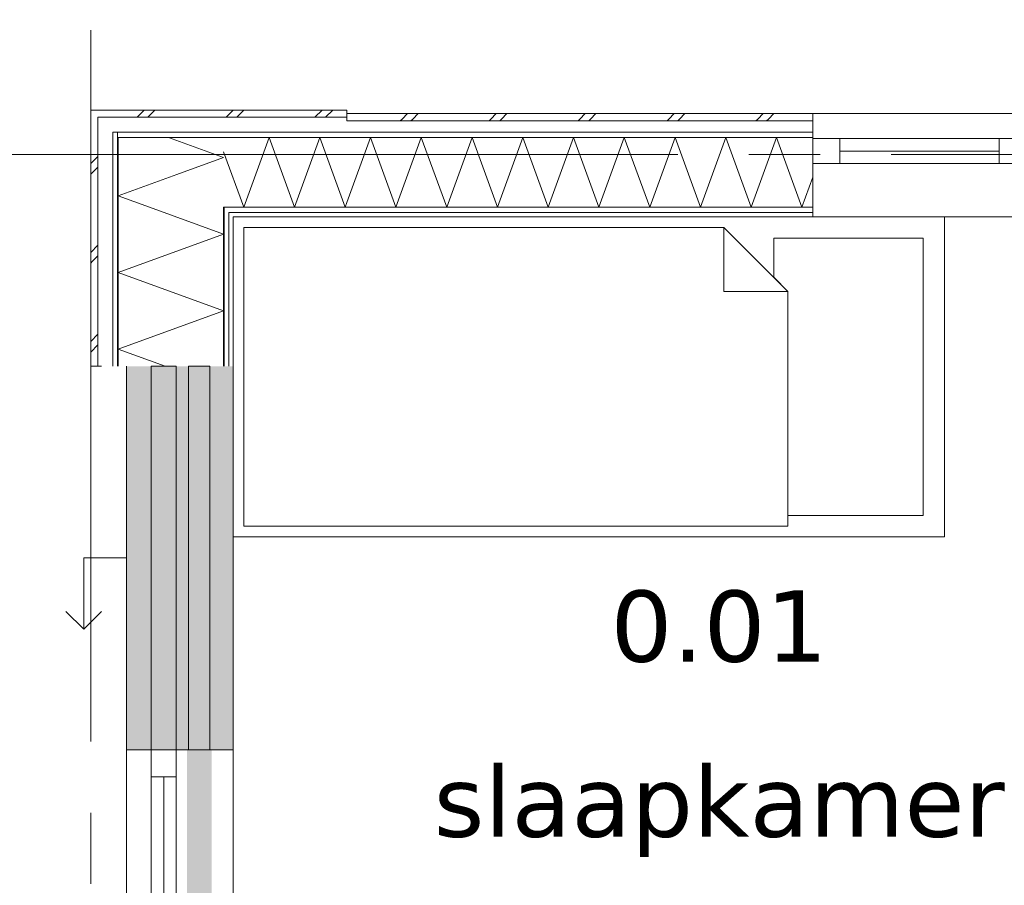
# Model space of a CAD drawing. Header units: millimetres. Extents: x -14925 to 266687, y -3550 to 35834.
# Tile 158 of 244: x 110899 to 113667, y 15946 to 18379. Entities that reach past the tile are written whole.
import ezdxf
from ezdxf.enums import TextEntityAlignment as Align

# ---------------------------------------------------------------- set-up
doc = ezdxf.new("R2010")
doc.units = ezdxf.units.MM
doc.header["$MEASUREMENT"] = 0
doc.linetypes.add('B0204', pattern=[2600, 2000, -200, 200, -200])
for name, color, linetype in [('21 Buitenwanden', 7, 'Continuous'), ('A Stramien', 7, 'Continuous'), ('New_21 Buitenwanden', 7, 'Continuous'), ('New_21 Buitenwanden 2D arcering', 7, 'Continuous'), ('New_21 Buitenwanden Afdek-arcering', 7, 'Continuous'), ('New_21 Buitenwanden Deuren', 7, 'Continuous'), ('New_21 Buitenwanden Doorsnede-arcering', 7, 'Continuous'), ('New_21 Buitenwanden Laagscheidingslijnen', 7, 'Continuous'), ('New_21 Buitenwanden Ramen', 7, 'Continuous'), ('New_82 Interieur', 7, 'Continuous'), ('New_Z Gebruiksopp', 7, 'Continuous'), ('New_Z Gebruiksopp Zone omranding', 7, 'Continuous'), ('New_Z Gebruiksopp Zone tekst', 7, 'Continuous'), ('Tekst_dim 1_ 100 .DO', 7, 'Continuous')]:
    doc.layers.add(name, color=color, linetype=linetype)
doc.styles.add('GENERATED_STYLE_1', font='verdana.ttf')
doc.styles.add('GENERATED_STYLE_2', font='verdana.ttf')
doc.dimstyles.new('GENERATED_STYLE__1', dxfattribs={"dimtxt": 400, "dimasz": 380, "dimexe": 0.18, "dimexo": 0.0625, "dimgap": 0, "dimtad": 1, "dimdec": 0, "dimzin": 0, "dimdsep": 46, "dimtxsty": 'GENERATED_STYLE_2', "dimblk": 'ARROWHEAD_7', "dimblk1": 'ARROWHEAD_7', "dimblk2": 'ARROWHEAD_7', "dimcen": 0.09, "dimse1": 1, "dimse2": 1, "dimclrd": 9, "dimclre": 9, "dimclrt": 9, "dimadec": 1, "dimazin": 0, "dimtfac": 1, "dimtdec": 4, "dimtmove": 0, "dimatfit": 3, "dimfxl": 1, "dimtolj": 1, "dimtzin": 0, "dimarcsym": 0})
doc.dimstyles.new('GENERATED_STYLE__2', dxfattribs={"dimtxt": 400, "dimasz": 380, "dimexe": 0.18, "dimexo": 0.0625, "dimgap": 0, "dimtad": 1, "dimtih": 1, "dimtoh": 1, "dimdec": 0, "dimzin": 0, "dimdsep": 46, "dimtxsty": 'GENERATED_STYLE_2', "dimblk": 'ARROWHEAD_7', "dimblk1": 'ARROWHEAD_7', "dimblk2": 'ARROWHEAD_7', "dimcen": 0.09, "dimse1": 1, "dimse2": 1, "dimclrd": 9, "dimclre": 9, "dimclrt": 9, "dimadec": 1, "dimazin": 0, "dimtfac": 1, "dimtdec": 4, "dimtmove": 0, "dimatfit": 3, "dimfxl": 1, "dimtolj": 1, "dimtzin": 0, "dimarcsym": 0})
pattern_1 = [(270, (120873.91, 0), (100, 0), [])]
pattern_2 = [(270, (120873.9, 0), (346.41, 0), [0, -200]), (270, (121047.1, -100), (346.41, 0), [0, -200])]
pattern_3 = [(180, (120873.91, 0), (0, 100), [])]
pattern_4 = [(180, (120873.9, 0), (0, 346.41), [0, -200]), (180, (120773.9, -173.2), (0, 346.41), [0, -200])]

# ---------------------------------------------------------------- blocks, each defined once
blk = doc.blocks.new('slaapkamer_0.01_105_1', base_point=(112865.1, 16907.5))
at = {"layer": 'New_Z Gebruiksopp Zone tekst', "color": 2, "lineweight": 0}
for tag, style, p in [('DUMMY_941', 'GENERATED_STYLE_1', (112865.1, 16845.4)), ('DUMMY_942', 'GENERATED_STYLE_2', (112865.1, 16348.2))]:
    blk.add_attdef(tag, text='', height=200, dxfattribs=dict(at, style=style)).set_placement(p, align=Align.TOP_LEFT)
for tag, style, p in [('ROOM_NUMBER', 'GENERATED_STYLE_1', (112865.1, 16774.6)), ('ROOM_NAME', 'GENERATED_STYLE_2', (112865.1, 16282.3))]:
    blk.add_attdef(tag, text='', height=200, dxfattribs=dict(at, style=style)).set_placement(p, align=Align.TOP_CENTER)
blk = doc.blocks.new('Rnx horizontaal 26[49]_1', base_point=(120873.9, 0))
at = {"layer": 'New_21 Buitenwanden Ramen', "color": 7, "linetype": 'Continuous', "lineweight": 0}
for p, q in [((111498.9, 16327), (111498.9, 16339)), ((111498.9, 16327), (111498.9, 16339)), ((111198.9, 15173), (111198.9, 16327)), ((111198.9, 16327), (111218.9, 16327)), ((111218.9, 16327), (111260.9, 16327)), ((111260.9, 16327), (111268.9, 16327)), ((111268.9, 15173), (111268.9, 16327)), ((111268.9, 16251), (111268.9, 16327)), ((111268.9, 16327), (111275.9, 16327)), ((111268.9, 16327), (111275.9, 16327)), ((111275.9, 16327), (111338.9, 16327)), ((111275.9, 16327), (111338.9, 16327)), ((111338.9, 16327), (111338.9, 16251)), ((111338.9, 16327), (111471.9, 16327)), ((111338.9, 16327), (111471.9, 16327)), ((111471.9, 16327), (111486.9, 16327)), ((111471.9, 16327), (111486.9, 16327)), ((111486.9, 16327), (111498.9, 16327)), ((111486.9, 16327), (111498.9, 16327)), ((111498.9, 15173), (111498.9, 16327)), ((111338.9, 16251), (111268.9, 16251)), ((111268.9, 15249), (111268.9, 16251)), ((111303.9, 15249), (111303.9, 16251)), ((111338.9, 16251), (111338.9, 15249)), ((111268.9, 15173), (111268.9, 15249)), ((111268.9, 15249), (111338.9, 15249)), ((111338.9, 15249), (111338.9, 15173)), ((111198.9, 15173), (111218.9, 15173)), ((111218.9, 15173), (111260.9, 15173)), ((111260.9, 15173), (111268.9, 15173)), ((111268.9, 15173), (111275.9, 15173)), ((111268.9, 15173), (111275.9, 15173)), ((111275.9, 15173), (111338.9, 15173)), ((111275.9, 15173), (111338.9, 15173)), ((111338.9, 15173), (111471.9, 15173)), ((111338.9, 15173), (111471.9, 15173)), ((111471.9, 15173), (111486.9, 15173)), ((111471.9, 15173), (111486.9, 15173)), ((111486.9, 15173), (111498.9, 15173)), ((111486.9, 15173), (111498.9, 15173)), ((111498.9, 15173), (111498.9, 15161)), ((111498.9, 15173), (111498.9, 15161))]:
    blk.add_line(p, q, dxfattribs=at)
for p in [(111268.9, 16327), (111268.9, 15173)]:
    blk.add_point(p, dxfattribs=at)
blk = doc.blocks.new('D1 26[145]_1', base_point=(120873.9, 0))
at = {"layer": 'New_21 Buitenwanden Deuren', "color": 7, "linetype": 'Continuous', "lineweight": 0}
for p, q in [((111198.9, 15173), (111218.9, 15173)), ((111218.9, 15173), (111260.9, 15173)), ((111260.9, 15173), (111268.9, 15173)), ((111268.9, 15173), (111268.9, 14095)), ((111268.9, 15173), (111268.9, 15079)), ((111338.9, 15173), (111268.9, 15173)), ((111268.9, 15173), (111275.9, 15173)), ((111268.9, 15173), (111275.9, 15173)), ((111275.9, 15173), (111338.9, 15173)), ((111275.9, 15173), (111338.9, 15173)), ((111338.9, 15079), (111338.9, 15173)), ((111338.9, 15173), (111471.9, 15173)), ((111338.9, 15173), (111471.9, 15173)), ((111471.9, 15173), (111486.9, 15173)), ((111471.9, 15173), (111486.9, 15173)), ((111486.9, 15173), (111498.9, 15173)), ((111486.9, 15173), (111498.9, 15173)), ((111498.9, 15173), (111498.9, 15185)), ((111498.9, 15173), (111498.9, 15185)), ((111268.9, 15079), (111338.9, 15079)), ((111278.9, 14189), (111278.9, 15079)), ((111278.9, 15079), (111338.9, 15079)), ((111338.9, 15079), (111338.9, 14189)), ((111338.9, 14189), (111268.9, 14189)), ((111268.9, 14189), (111268.9, 14095)), ((111338.9, 14189), (111278.9, 14189)), ((111338.9, 14189), (112228.9, 14189)), ((111338.9, 14095), (111338.9, 14189)), ((111198.9, 14095), (111218.9, 14095)), ((111218.9, 14095), (111260.9, 14095)), ((111260.9, 14095), (111268.9, 14095)), ((111268.9, 14095), (111338.9, 14095)), ((111268.9, 14095), (111275.9, 14095)), ((111268.9, 14095), (111275.9, 14095)), ((111275.9, 14095), (111338.9, 14095)), ((111275.9, 14095), (111338.9, 14095)), ((111338.9, 14095), (111471.9, 14095)), ((111338.9, 14095), (111471.9, 14095)), ((111471.9, 14095), (111486.9, 14095)), ((111471.9, 14095), (111486.9, 14095)), ((111486.9, 14095), (111498.9, 14095)), ((111486.9, 14095), (111498.9, 14095)), ((111498.9, 14095), (111498.9, 14083)), ((111498.9, 14095), (111498.9, 14083))]:
    blk.add_line(p, q, dxfattribs=at)
blk.add_arc((111338.9, 14189), 890, 0, 90, dxfattribs=at)
for p in [(111268.9, 15173), (111268.9, 14095)]:
    blk.add_point(p, dxfattribs=at)
blk = doc.blocks.new('DS1 in wand 26[146]_1', base_point=(120873.9, 0))
at = {"layer": 'New_21 Buitenwanden Deuren', "color": 7, "linetype": 'Continuous', "lineweight": 0}
for p, q in [((111198.9, 17405), (111198.9, 16327)), ((111373.9, 17405), (111373.9, 16327)), ((111433.9, 17405), (111373.9, 17405)), ((111433.9, 16327), (111433.9, 17405)), ((111498.9, 17405), (111498.9, 16327)), ((111198.9, 16866), (111078.9, 16866)), ((111078.9, 16866), (111078.9, 16666)), ((111078.9, 16666), (111028.9, 16716)), ((111078.9, 16666), (111128.9, 16716)), ((111198.9, 16327), (111218.9, 16327)), ((111218.9, 16327), (111260.9, 16327)), ((111260.9, 16327), (111275.9, 16327)), ((111275.9, 16327), (111368.9, 16327)), ((111373.9, 16327), (111433.9, 16327)), ((111438.9, 16327), (111471.9, 16327)), ((111438.9, 16327), (111471.9, 16327)), ((111471.9, 16327), (111486.9, 16327)), ((111471.9, 16327), (111486.9, 16327)), ((111486.9, 16327), (111498.9, 16327)), ((111486.9, 16327), (111498.9, 16327)), ((111498.9, 16327), (111498.9, 16251)), ((111498.9, 16327), (111498.9, 16251))]:
    blk.add_line(p, q, dxfattribs=at)
blk = doc.blocks.new('Wall_409_1', base_point=(111498.9, 17405))
at = {"layer": 'New_21 Buitenwanden 2D arcering', "linetype": 'Continuous', "lineweight": 0, "true_color": 0xffffff}
blk.add_hatch(color=7, dxfattribs=at).paths.add_polyline_path([(111368.9, 16327), (111368.9, 15244), (111438.9, 15244), (111438.9, 16327)])
at = {"layer": 'New_21 Buitenwanden Afdek-arcering', "linetype": 'Continuous', "lineweight": 0, "true_color": 0xffffff}
for points in [[(111198.9, 16327), (111498.9, 16327), (111498.9, 17405), (111198.9, 17405)], [(111198.9, 14095), (111498.9, 14095), (111498.9, 15173), (111198.9, 15173)]]:
    blk.add_hatch(color=7, dxfattribs=at).paths.add_polyline_path(points)
at = {"layer": 'New_21 Buitenwanden', "color": 9, "linetype": 'Continuous', "lineweight": 0}
for p, q in [((111198.9, 14095), (111218.9, 14095)), ((111218.9, 14095), (111260.9, 14095)), ((111260.9, 14095), (111268.9, 14095)), ((111268.9, 14095), (111275.9, 14095)), ((111275.9, 14095), (111338.9, 14095)), ((111338.9, 14095), (111471.9, 14095)), ((111471.9, 14095), (111486.9, 14095)), ((111486.9, 14095), (111498.9, 14095)), ((111498.9, 14095), (111498.9, 14083))]:
    blk.add_line(p, q, dxfattribs=at)
at = {"layer": 'New_21 Buitenwanden Deuren', "color": 7, "linetype": 'Continuous', "lineweight": 0}
for name in ['DS1 in wand 26[146]_1', 'D1 26[145]_1']:
    blk.add_blockref(name, (120873.9, 0), dxfattribs=at)
at = {"layer": 'New_21 Buitenwanden Ramen', "color": 7, "linetype": 'Continuous', "lineweight": 0}
blk.add_blockref('Rnx horizontaal 26[49]_1', (120873.9, 0), dxfattribs=at)
blk = doc.blocks.new('*X3497', base_point=(120873.9, 0))
at = {"layer": 'New_21 Buitenwanden Doorsnede-arcering', "color": 7, "linetype": 'Continuous', "lineweight": 0}
for p in [(111317.4, 18048), (111340.4, 17943.9)]:
    blk.add_line(p, (111471.9, 17991.8), dxfattribs=at)
blk = doc.blocks.new('*X3500', base_point=(120873.9, 0))
at = {"layer": 'New_21 Buitenwanden Doorsnede-arcering', "color": 7, "linetype": 'Continuous', "lineweight": 0}
for p, q in [((111098.9, 17975), (111118.9, 17995)), ((111098.9, 17945), (111118.9, 17965)), ((111098.9, 17725), (111118.9, 17745)), ((111098.9, 17695), (111103.9, 17700)), ((111103.9, 17700), (111118.9, 17715)), ((111098.9, 17475), (111118.9, 17495)), ((111098.9, 17445), (111118.9, 17465))]:
    blk.add_line(p, q, dxfattribs=at)
blk = doc.blocks.new('*X3501', base_point=(120873.9, 0))
at = {"layer": 'New_21 Buitenwanden Doorsnede-arcering', "color": 7, "linetype": 'Continuous', "lineweight": 0}
for q in [(111340.4, 17943.9), (111263.9, 17852)]:
    blk.add_line((111175.9, 17884), q, dxfattribs=at)
blk = doc.blocks.new('*X3502', base_point=(120873.9, 0))
at = {"layer": 'New_21 Buitenwanden Doorsnede-arcering', "color": 7, "linetype": 'Continuous', "lineweight": 0}
for p, q in [((111263.9, 17852), (111471.9, 17776.3)), ((111175.9, 17668.6), (111471.9, 17776.3)), ((111175.9, 17668.6), (111471.9, 17560.8)), ((111175.9, 17453.1), (111471.9, 17560.8)), ((111175.9, 17453.1), (111308.1, 17405))]:
    blk.add_line(p, q, dxfattribs=at)
blk = doc.blocks.new('Wall_538_1', base_point=(111498.9, 17405))
at = {"layer": 'New_21 Buitenwanden Doorsnede-arcering', "linetype": 'Continuous', "lineweight": 0, "true_color": 0x000000}
h = blk.add_hatch(dxfattribs=at)
h.set_pattern_fill('325_Houtachtig_plaatmate_E0', color=18, style=0, pattern_type=2)
h.set_pattern_definition(pattern_1)
h.paths.add_polyline_path([(111175.9, 18048), (111175.9, 18063), (111160.9, 18063), (111160.9, 18048)])
h = blk.add_hatch(dxfattribs=at)
h.set_pattern_fill('325_Houtachtig_plaatmate_E0', color=18, style=0, pattern_type=2)
h.set_pattern_definition(pattern_1)
h.paths.add_polyline_path([(111160.9, 18048), (111160.9, 17405), (111175.9, 17405), (111175.9, 18048)])
h = blk.add_hatch(dxfattribs=at)
h.set_pattern_fill('325_Houtachtig_plaatmate_E0', color=18, style=0, pattern_type=2)
h.set_pattern_definition(pattern_1)
h.paths.add_polyline_path([(111471.9, 17845.2), (111482.9, 17837), (111486.9, 17837), (111486.9, 17852), (111471.9, 17852)])
h = blk.add_hatch(dxfattribs=at)
h.set_pattern_fill('325_Houtachtig_plaatmate_E0', color=18, style=0, pattern_type=2)
h.set_pattern_definition(pattern_1)
h.paths.add_polyline_path([(111482.9, 17837), (111471.9, 17845.2), (111471.9, 17837)])
h = blk.add_hatch(dxfattribs=at)
h.set_pattern_fill('325_Houtachtig_plaatmate_E0', color=18, style=0, pattern_type=2)
h.set_pattern_definition(pattern_1)
h.paths.add_polyline_path([(111471.9, 17837), (111471.9, 17405), (111486.9, 17405), (111486.9, 17834), (111482.9, 17837)])
h = blk.add_hatch(dxfattribs=at)
h.set_pattern_fill('325_Houtachtig_plaatmate_E0', color=18, style=0, pattern_type=2)
h.set_pattern_definition(pattern_1)
h.paths.add_polyline_path([(111486.9, 17837), (111482.9, 17837), (111486.9, 17834)])
h = blk.add_hatch(dxfattribs=at)
h.set_pattern_fill('720_Gips_0001', color=18, style=0, pattern_type=2)
h.set_pattern_definition(pattern_2)
h.paths.add_polyline_path([(111486.9, 17837), (111486.9, 17834), (111498.9, 17825), (111498.9, 17837)])
h = blk.add_hatch(dxfattribs=at)
h.set_pattern_fill('720_Gips_0001', color=18, style=0, pattern_type=2)
h.set_pattern_definition(pattern_2)
h.paths.add_polyline_path([(111498.9, 17825), (111486.9, 17834), (111486.9, 17825)])
h = blk.add_hatch(dxfattribs=at)
h.set_pattern_fill('720_Gips_0001', color=18, style=0, pattern_type=2)
h.set_pattern_definition(pattern_2)
h.paths.add_polyline_path([(111486.9, 17825), (111486.9, 17405), (111498.9, 17405), (111498.9, 17825)])
at = {"layer": 'New_21 Buitenwanden', "color": 9, "linetype": 'Continuous', "lineweight": 0, "flags": 128}
for points in [[(111098.9, 18125), (111118.9, 18125)], [(111098.9, 18125), (111098.9, 17405)], [(111498.9, 17405), (111498.9, 17825)], [(111098.9, 17405), (111118.9, 17405)], [(111118.9, 17405), (111128.9, 17405)]]:
    blk.add_lwpolyline(points, dxfattribs=at)
at = {"layer": 'New_21 Buitenwanden Laagscheidingslijnen', "color": 9, "linetype": 'Continuous', "lineweight": 0}
for p, q in [((111125.6, 18105), (111118.9, 18105)), ((111118.9, 18105), (111118.9, 18063)), ((111160.9, 18105), (111125.6, 18105)), ((111118.9, 18063), (111118.9, 17405)), ((111175.9, 18063), (111160.9, 18063)), ((111160.9, 18063), (111160.9, 18048)), ((111160.9, 18048), (111160.9, 17405)), ((111201.6, 18048), (111175.9, 18048)), ((111175.9, 18048), (111175.9, 17852)), ((111471.9, 18048), (111201.6, 18048)), ((111175.9, 17852), (111175.9, 17405)), ((111486.9, 17852), (111471.9, 17852)), ((111471.9, 17845.2), (111471.9, 17852)), ((111471.9, 17845.2), (111471.9, 17837)), ((111471.9, 17837), (111471.9, 17405)), ((111498.9, 17837), (111486.9, 17837)), ((111486.9, 17834), (111486.9, 17837)), ((111486.9, 17834), (111486.9, 17825)), ((111486.9, 17825), (111486.9, 17405))]:
    blk.add_line(p, q, dxfattribs=at)
at = {"layer": 'New_21 Buitenwanden', "color": 1, "lineweight": 0}
for name in ['*X3497', '*X3500', '*X3501', '*X3502']:
    blk.add_blockref(name, (120873.9, 0), dxfattribs=at)
blk = doc.blocks.new('*X3680', base_point=(120873.9, 0))
at = {"layer": 'New_21 Buitenwanden Doorsnede-arcering', "color": 7, "linetype": 'Continuous', "lineweight": 0}
for p, q in [((111973.9, 18100), (111988.9, 18115)), ((112003.9, 18100), (112018.9, 18115)), ((112223.9, 18100), (112238.9, 18115)), ((112253.9, 18100), (112268.9, 18115)), ((112473.9, 18100), (112488.9, 18115)), ((112503.9, 18100), (112518.9, 18115)), ((112723.9, 18100), (112738.9, 18115)), ((112753.9, 18100), (112768.9, 18115)), ((112973.9, 18100), (112988.9, 18115)), ((113003.9, 18100), (113018.9, 18115)), ((111968.9, 18095), (111973.9, 18100)), ((111998.9, 18095), (112003.9, 18100)), ((112218.9, 18095), (112223.9, 18100)), ((112248.9, 18095), (112253.9, 18100)), ((112468.9, 18095), (112473.9, 18100)), ((112498.9, 18095), (112503.9, 18100)), ((112718.9, 18095), (112723.9, 18100)), ((112748.9, 18095), (112753.9, 18100)), ((112968.9, 18095), (112973.9, 18100)), ((112998.9, 18095), (113003.9, 18100))]:
    blk.add_line(p, q, dxfattribs=at)
blk = doc.blocks.new('*X3684', base_point=(120873.9, 0))
at = {"layer": 'New_21 Buitenwanden Doorsnede-arcering', "color": 7, "linetype": 'Continuous', "lineweight": 0}
for p, q in [((111885.3, 18048), (111818.9, 17865.6)), ((111885.3, 18048), (111956.6, 17852)), ((112028, 18048), (111956.6, 17852)), ((112028, 18048), (112099.3, 17852)), ((112170.7, 18048), (112099.3, 17852)), ((112170.7, 18048), (112242, 17852)), ((112313.3, 18048), (112242, 17852)), ((112313.3, 18048), (112384.7, 17852)), ((112456, 18048), (112384.7, 17852)), ((112456, 18048), (112527.3, 17852)), ((112598.7, 18048), (112527.3, 17852)), ((112598.7, 18048), (112670, 17852)), ((112741.4, 18048), (112670, 17852)), ((112741.4, 18048), (112812.7, 17852)), ((112884, 18048), (112812.7, 17852)), ((112884, 18048), (112955.4, 17852)), ((113026.7, 18048), (112955.4, 17852)), ((113026.7, 18048), (113098, 17852)), ((113128.9, 17936.8), (113098, 17852))]:
    blk.add_line(p, q, dxfattribs=at)
blk = doc.blocks.new('Rnx horizontaal 26[61]_1', base_point=(120873.908812, 0))
at = {"layer": 'New_21 Buitenwanden Ramen', "color": 7, "linetype": 'Continuous', "lineweight": 0}
for p, q in [((113728.908831, 18115), (113128.908831, 18115)), ((113128.908831, 18115), (113128.908831, 18095)), ((113728.908831, 18115), (113728.908831, 18095)), ((113128.908831, 18095), (113128.908831, 18063)), ((113728.908831, 18095), (113728.908831, 18063)), ((113128.908831, 18063), (113128.908831, 18048)), ((113728.908831, 18063), (113728.908831, 18048)), ((113128.908831, 18048), (113128.908831, 18045)), ((113728.908831, 18045), (113128.908831, 18045)), ((113204.908831, 18045), (113128.908831, 18045)), ((113128.908831, 18045), (113128.908831, 17975)), ((113128.908831, 18045), (113128.908831, 17975)), ((113204.908831, 17975), (113204.908831, 18045)), ((113652.908831, 18045), (113204.908831, 18045)), ((113728.908831, 18045), (113652.908831, 18045)), ((113652.908831, 18045), (113652.908831, 17975)), ((113728.908831, 18048), (113728.908831, 18045)), ((113728.908831, 18045), (113728.908831, 17975)), ((113728.908831, 18045), (113728.908831, 17975)), ((113652.908831, 18010), (113204.908831, 18010)), ((113128.908831, 17975), (113204.908831, 17975)), ((113128.908831, 17975), (113128.908831, 17852)), ((113128.908831, 17975), (113128.908831, 17852)), ((113204.908831, 17975), (113652.908831, 17975)), ((113652.908831, 17975), (113728.908831, 17975)), ((113728.908831, 17975), (113728.908831, 17852)), ((113728.908831, 17975), (113728.908831, 17852)), ((113128.908831, 17852), (113128.908831, 17837)), ((113128.908831, 17852), (113128.908831, 17837)), ((113128.908831, 17837), (113128.908831, 17825)), ((113128.908831, 17837), (113128.908831, 17825)), ((113728.908831, 17852), (113728.908831, 17837)), ((113728.908831, 17852), (113728.908831, 17837)), ((113728.908831, 17837), (113728.908831, 17825)), ((113728.908831, 17837), (113728.908831, 17825)), ((113128.908831, 17825), (113116.908831, 17825)), ((113128.908831, 17825), (113116.908831, 17825)), ((113728.908831, 17825), (113128.908831, 17825)), ((113728.908831, 17825), (113740.908831, 17825)), ((113728.908831, 17825), (113740.908831, 17825))]:
    blk.add_line(p, q, dxfattribs=at)
for p in [(113128.908831, 18045), (113728.908831, 18045)]:
    blk.add_point(p, dxfattribs=at)
blk = doc.blocks.new('Wall_574_1', base_point=(117628.9, 17825))
at = {"layer": 'New_21 Buitenwanden Doorsnede-arcering', "linetype": 'Continuous', "lineweight": 0, "true_color": 0x000000}
h = blk.add_hatch(dxfattribs=at)
h.set_pattern_fill('325_Houtachtig_plaatmate_E0', color=18, style=0, pattern_type=2)
h.set_pattern_definition(pattern_3)
h.paths.add_polyline_path([(111818.9, 18063), (111818.9, 18048), (113128.9, 18048), (113128.9, 18063)])
h = blk.add_hatch(dxfattribs=at)
h.set_pattern_fill('325_Houtachtig_plaatmate_E0', color=18, style=0, pattern_type=2)
h.set_pattern_definition(pattern_3)
h.paths.add_polyline_path([(111818.9, 17852), (111818.9, 17837), (113128.9, 17837), (113128.9, 17852)])
h = blk.add_hatch(dxfattribs=at)
h.set_pattern_fill('720_Gips_0001', color=18, style=0, pattern_type=2)
h.set_pattern_definition(pattern_4)
h.paths.add_polyline_path([(111818.9, 17825), (113128.9, 17825), (113128.9, 17837), (111818.9, 17837)])
at = {"layer": 'New_21 Buitenwanden', "color": 9, "linetype": 'Continuous', "lineweight": 0}
for p, q in [((113128.9, 18115), (113128.9, 18095)), ((113128.9, 18095), (113128.9, 18063)), ((113128.9, 18063), (113128.9, 18048)), ((113128.9, 18048), (113128.9, 18045)), ((113128.9, 18045), (113128.9, 17975)), ((113128.9, 17975), (113128.9, 17852)), ((113128.9, 17852), (113128.9, 17837)), ((113128.9, 17837), (113128.9, 17825)), ((113128.9, 17825), (113116.9, 17825))]:
    blk.add_line(p, q, dxfattribs=at)
at = {"layer": 'New_21 Buitenwanden', "color": 9, "linetype": 'Continuous', "lineweight": 0, "flags": 128}
for points in [[(113128.9, 18115), (111818.9, 18115)], [(111818.9, 18105), (111818.9, 18095)], [(111818.9, 17825), (113128.9, 17825)]]:
    blk.add_lwpolyline(points, dxfattribs=at)
at = {"layer": 'New_21 Buitenwanden Laagscheidingslijnen', "color": 9, "linetype": 'Continuous', "lineweight": 0}
for p, q in [((113128.9, 18095), (111818.9, 18095)), ((113128.9, 18063), (111818.9, 18063)), ((113128.9, 18048), (111818.9, 18048)), ((113128.9, 17852), (111818.9, 17852)), ((113128.9, 17837), (111818.9, 17837))]:
    blk.add_line(p, q, dxfattribs=at)
at = {"layer": 'New_21 Buitenwanden', "color": 1, "lineweight": 0}
for name in ['*X3680', '*X3684']:
    blk.add_blockref(name, (120873.9, 0), dxfattribs=at)
at = {"layer": 'New_21 Buitenwanden Ramen', "color": 7, "linetype": 'Continuous', "lineweight": 0}
blk.add_blockref('Rnx horizontaal 26[61]_1', (120873.9, 0), dxfattribs=at)
blk = doc.blocks.new('*X3689', base_point=(120873.9, 0))
at = {"layer": 'New_21 Buitenwanden Doorsnede-arcering', "color": 7, "linetype": 'Continuous', "lineweight": 0}
for p, q in [((111228.9, 18105), (111248.9, 18125)), ((111258.9, 18105), (111278.9, 18125)), ((111478.9, 18105), (111498.9, 18125)), ((111508.9, 18105), (111528.9, 18125)), ((111728.9, 18105), (111748.9, 18125)), ((111758.9, 18105), (111778.9, 18125))]:
    blk.add_line(p, q, dxfattribs=at)
blk = doc.blocks.new('*X3690', base_point=(120873.9, 0))
at = {"layer": 'New_21 Buitenwanden Doorsnede-arcering', "color": 7, "linetype": 'Continuous', "lineweight": 0}
for p, q in [((111599.9, 18048), (111528.6, 17852)), ((111599.9, 18048), (111671.3, 17852)), ((111742.6, 18048), (111671.3, 17852)), ((111742.6, 18048), (111814, 17852)), ((111471.9, 18007.8), (111528.6, 17852)), ((111818.9, 17865.6), (111814, 17852))]:
    blk.add_line(p, q, dxfattribs=at)
blk = doc.blocks.new('Wall_575_1', base_point=(111818.9, 17825))
at = {"layer": 'New_21 Buitenwanden Doorsnede-arcering', "linetype": 'Continuous', "lineweight": 0, "true_color": 0x000000}
h = blk.add_hatch(dxfattribs=at)
h.set_pattern_fill('325_Houtachtig_plaatmate_E0', color=18, style=0, pattern_type=2)
h.set_pattern_definition(pattern_3)
h.paths.add_polyline_path([(111201.6, 18048), (111181.6, 18063), (111175.9, 18063), (111175.9, 18048)])
h = blk.add_hatch(dxfattribs=at)
h.set_pattern_fill('325_Houtachtig_plaatmate_E0', color=18, style=0, pattern_type=2)
h.set_pattern_definition(pattern_3)
h.paths.add_polyline_path([(111818.9, 18063), (111181.6, 18063), (111201.6, 18048), (111818.9, 18048)])
h = blk.add_hatch(dxfattribs=at)
h.set_pattern_fill('325_Houtachtig_plaatmate_E0', color=18, style=0, pattern_type=2)
h.set_pattern_definition(pattern_3)
h.paths.add_polyline_path([(111486.9, 17837), (111818.9, 17837), (111818.9, 17852), (111486.9, 17852)])
h = blk.add_hatch(dxfattribs=at)
h.set_pattern_fill('720_Gips_0001', color=18, style=0, pattern_type=2)
h.set_pattern_definition(pattern_4)
h.paths.add_polyline_path([(111498.9, 17825), (111818.9, 17825), (111818.9, 17837), (111498.9, 17837)])
at = {"layer": 'New_21 Buitenwanden', "color": 9, "linetype": 'Continuous', "lineweight": 0, "flags": 128}
for points in [[(111818.9, 18125), (111118.9, 18125)], [(111818.9, 18125), (111818.9, 18105)], [(111818.9, 18105), (111818.9, 18095)], [(111498.9, 17825), (111818.9, 17825)]]:
    blk.add_lwpolyline(points, dxfattribs=at)
at = {"layer": 'New_21 Buitenwanden Laagscheidingslijnen', "color": 9, "linetype": 'Continuous', "lineweight": 0}
for p, q in [((111125.6, 18105), (111118.9, 18105)), ((111160.9, 18105), (111125.6, 18105)), ((111818.9, 18105), (111160.9, 18105)), ((111175.9, 18063), (111160.9, 18063)), ((111181.6, 18063), (111175.9, 18063)), ((111818.9, 18063), (111181.6, 18063)), ((111201.6, 18048), (111175.9, 18048)), ((111471.9, 18048), (111201.6, 18048)), ((111818.9, 18048), (111471.9, 18048)), ((111486.9, 17852), (111471.9, 17852)), ((111818.9, 17852), (111486.9, 17852)), ((111498.9, 17837), (111486.9, 17837)), ((111818.9, 17837), (111498.9, 17837))]:
    blk.add_line(p, q, dxfattribs=at)
at = {"layer": 'New_21 Buitenwanden', "color": 1, "lineweight": 0}
for name in ['*X3689', '*X3690']:
    blk.add_blockref(name, (120873.9, 0), dxfattribs=at)
blk = doc.blocks.new('Bed 01 26[161]_1', base_point=(111498.9, 16925))
at = {"layer": 'New_82 Interieur', "color": 7, "linetype": 'Continuous', "lineweight": 0}
for p, q in [((111498.9, 16925), (111498.9, 17825)), ((111498.9, 17825), (113498.9, 17825)), ((113498.9, 17825), (113498.9, 16925)), ((112878.9, 17795), (112878.9, 17615)), ((113058.9, 17615), (112878.9, 17615)), ((113498.9, 16925), (111498.9, 16925))]:
    blk.add_line(p, q, dxfattribs=at)
at = {"layer": 'New_82 Interieur', "color": 7, "linetype": 'Continuous', "lineweight": 0, "flags": 128}
for points in [[(111528.9, 16955), (111528.9, 17795), (112878.9, 17795), (113058.9, 17615), (113058.9, 16955)], [(113058.9, 17615), (113018.9, 17655), (113018.9, 17765), (113438.9, 17765), (113438.9, 16985), (113058.9, 16985)]]:
    blk.add_lwpolyline(points, close=True, dxfattribs=at)
blk = doc.blocks.new('Standard grid marker_2')
at = {"layer": 'A Stramien', "color": 7, "linetype": 'B0204', "lineweight": 0}
blk.add_line((1000, 0), (24500, 0), dxfattribs=at)
at = {"layer": 'A Stramien', "color": 9, "lineweight": 0, "style": 'GENERATED_STYLE_2'}
blk.add_attdef('AC_MarkerText_1', text='', height=400, rotation=90, dxfattribs=at).set_placement((-948.6, -142.5), align=Align.TOP_CENTER)
blk = doc.blocks.new('Standard grid marker_3')
at = {"layer": 'A Stramien', "color": 7, "linetype": 'B0204', "lineweight": 0}
blk.add_line((1000, 0), (46550, 0), dxfattribs=at)
at = {"layer": 'A Stramien', "color": 9, "lineweight": 0, "style": 'GENERATED_STYLE_2'}
for tag, p in [('AC_MarkerText_1_0', (-600, 206.1)), ('AC_MarkerText_1_1', (48150, 206.1))]:
    blk.add_attdef(tag, text='', height=400, dxfattribs=at).set_placement(p, align=Align.TOP_CENTER)
blk = doc.blocks.new('Beam_73_1', base_point=(111268.9, 17405))
at = {"layer": '21 Buitenwanden', "color": 7, "linetype": 'Continuous', "lineweight": 0}
for p, q in [((111268.9, 17405), (111268.9, 17329)), ((111268.9, 17405), (111338.9, 17405)), ((111338.9, 17405), (111338.9, 17329)), ((111268.9, 17329), (111268.9, 16403)), ((111338.9, 17329), (111338.9, 16403)), ((111268.9, 16403), (111268.9, 16327)), ((111338.9, 16403), (111338.9, 16327)), ((111268.9, 16327), (111338.9, 16327))]:
    blk.add_line(p, q, dxfattribs=at)
blk = doc.blocks.new('*D3813', base_point=(120873.9, 0))
at = {"layer": 'Tekst_dim 1_ 100 .DO', "color": 9, "linetype": 'Continuous', "lineweight": 0}
for p, q in [((120748.9, 19125), (120748.9, 19875)), ((111198.9, 19500), (118448.9, 19500)), ((118448.9, 19500), (120848.9, 19500))]:
    blk.add_line(p, q, dxfattribs=at)
blk.add_circle((120748.9, 19500), 100, dxfattribs=at)
at = {"layer": 'Tekst_dim 1_ 100 .DO', "color": 9, "lineweight": 0, "insert": (118751.6, 19580), "char_height": 400, "attachment_point": 7, "style": 'GENERATED_STYLE_2'}
blk.add_mtext('\\A1;{\\pql;\\fVerdana|b0|i0|c0|p0;\\W1.000000;2.400}', dxfattribs=at)
blk = doc.blocks.new('ARROWHEAD_7')
at = {"color": 0, "linetype": 'Continuous', "lineweight": 0}
for p, q in [((0, -0.25), (0, 0.25)), ((0, 0), (-1, 0)), ((-0.25, 0), (0.25, 0))]:
    blk.add_line(p, q, dxfattribs=at)
blk.add_circle((0, 0), 0.25, dxfattribs=at)
blk = doc.blocks.new('*D3827', base_point=(120873.9, 0))
at = {"layer": 'Tekst_dim 1_ 100 .DO', "color": 9, "linetype": 'Continuous', "lineweight": 0}
for p, q in [((109598.9, 13600), (109598.9, 18100)), ((109973.9, 18000), (109223.9, 18000)), ((109598.9, 9100), (109598.9, 13600)), ((109973.9, 13500), (109223.9, 13500))]:
    blk.add_line(p, q, dxfattribs=at)
for centre in [(109598.9, 18000), (109598.9, 13500)]:
    blk.add_circle(centre, 100, dxfattribs=at)
at = {"layer": 'Tekst_dim 1_ 100 .DO', "color": 9, "lineweight": 0, "insert": (109518.9, 14952.7), "char_height": 400, "attachment_point": 7, "rotation": 90, "style": 'GENERATED_STYLE_2'}
blk.add_mtext('\\A1;{\\pql;\\fVerdana|b0|i0|c0|p0;\\W1.000000;4.500}', dxfattribs=at)
blk = doc.blocks.new('*D3828', base_point=(120873.9, 0))
at = {"layer": 'Tekst_dim 1_ 100 .DO', "color": 9, "linetype": 'Continuous', "lineweight": 0}
for p, q in [((109598.9, 18025), (109598.9, 18325)), ((109973.9, 18125), (109223.9, 18125)), ((109598.9, 18000), (109598.9, 18125)), ((109598.9, 13600), (109598.9, 18100)), ((109973.9, 18000), (109223.9, 18000))]:
    blk.add_line(p, q, dxfattribs=at)
for centre in [(109598.9, 18125), (109598.9, 18000)]:
    blk.add_circle(centre, 100, dxfattribs=at)
at = {"layer": 'Tekst_dim 1_ 100 .DO', "color": 9, "lineweight": 0, "insert": (109518.9, 18225), "char_height": 400, "attachment_point": 7, "rotation": 90, "style": 'GENERATED_STYLE_2'}
blk.add_mtext('\\A1;{\\pql;\\fVerdana|b0|i0|c0|p0;\\W1.000000;125}', dxfattribs=at)
blk = doc.blocks.new('*D3829', base_point=(120873.9, 0))
at = {"layer": 'Tekst_dim 1_ 100 .DO', "color": 9, "linetype": 'Continuous', "lineweight": 0}
for p, q in [((108098.9, 18025), (108098.9, 18325)), ((108473.9, 18125), (107723.9, 18125)), ((108098.9, -25), (108098.9, 18025)), ((108098.9, -325), (108098.9, -25)), ((108473.9, -125), (107723.9, -125))]:
    blk.add_line(p, q, dxfattribs=at)
for centre in [(108098.9, 18125), (108098.9, -125)]:
    blk.add_circle(centre, 100, dxfattribs=at)
at = {"layer": 'Tekst_dim 1_ 100 .DO', "color": 9, "lineweight": 0, "insert": (108018.9, 8028.3), "char_height": 400, "attachment_point": 7, "rotation": 90, "style": 'GENERATED_STYLE_2'}
blk.add_mtext('\\A1;{\\pql;\\fVerdana|b0|i0|c0|p0;\\W1.000000;18.250}', dxfattribs=at)

msp = doc.modelspace()

# ---------------------------------------------------------------- linework, layer by layer
at = {"layer": 'New_Z Gebruiksopp Zone omranding', "color": 254, "linetype": 'Continuous', "lineweight": 0, "true_color": 0xe4e3c5, "flags": 128}
msp.add_lwpolyline([(111498.9, 15724), (114743.9, 15724), (114743.9, 16694), (116213.9, 16694), (116213.9, 17825), (111498.9, 17825)], close=True, dxfattribs=at)

# ---------------------------------------------------------------- block references
at = {"layer": '21 Buitenwanden', "color": 7, "lineweight": 0}
msp.add_blockref('Beam_73_1', (111268.9, 17405), dxfattribs=at)
at = {"layer": 'A Stramien', "color": 1, "linetype": 'Continuous', "lineweight": 0, "zscale": 1000, "rotation": 270}
msp.add_blockref('Standard grid marker_2', (111098.9, 21950), dxfattribs=at)
at = {"layer": 'A Stramien', "color": 1, "linetype": 'Continuous', "lineweight": 0, "zscale": 1000}
msp.add_blockref('Standard grid marker_3', (107148.9, 18000), dxfattribs=at)
at = {"layer": 'New_21 Buitenwanden', "color": 1, "lineweight": 0}
for name, p in [('Wall_538_1', (111498.9, 17405)), ('Wall_575_1', (111818.9, 17825)), ('Wall_574_1', (117628.9, 17825)), ('Wall_409_1', (111498.9, 17405))]:
    msp.add_blockref(name, p, dxfattribs=at)
at = {"layer": 'New_82 Interieur', "color": 7, "linetype": 'Continuous', "lineweight": 0}
msp.add_blockref('Bed 01 26[161]_1', (111498.9, 16925), dxfattribs=at)
at = {"layer": 'New_Z Gebruiksopp', "color": 2, "linetype": 'Continuous', "lineweight": 0}
msp.add_blockref('slaapkamer_0.01_105_1', (112865.1, 16907.5), dxfattribs=at).add_auto_attribs({'ROOM_NAME': 'slaapkamer', 'ROOM_NUMBER': '0.01'})

# ---------------------------------------------------------------- dimensions: what is measured, and where the dimension line sits
at = {"layer": 'Tekst_dim 1_ 100 .DO', "color": 9, "linetype": 'Continuous', "lineweight": 0}
dim = msp.add_linear_dim(base=(120748.9, 19500), p1=(118348.9, 20950), p2=(120748.9, 18000), dimstyle='GENERATED_STYLE__2', dxfattribs=at)
dim.commit()
dim.dimension.update_dxf_attribs({"geometry": '*D3813', "text_midpoint": (119421.7, 19780), "dimtype": 160})
for base, p1, p2, picture, middle in [((109598.9, 18125), (115194.2, 18000), (111098.9, 18125), '*D3828', (109318.9, 18681.6)), ((108098.9, 18125), (111098.9, -125), (111098.9, 18125), '*D3829', (107818.9, 8850.6)), ((109598.9, 18000), (115090.7, 13500), (115194.2, 18000), '*D3827', (109318.9, 15622.8))]:
    dim = msp.add_linear_dim(base=base, p1=p1, p2=p2, angle=90, dimstyle='GENERATED_STYLE__1', dxfattribs=at)
    dim.commit()
    dim.dimension.update_dxf_attribs({"geometry": picture, "text_midpoint": middle, "dimtype": 160, "text_rotation": 90})

doc.saveas('drawing.dxf')
